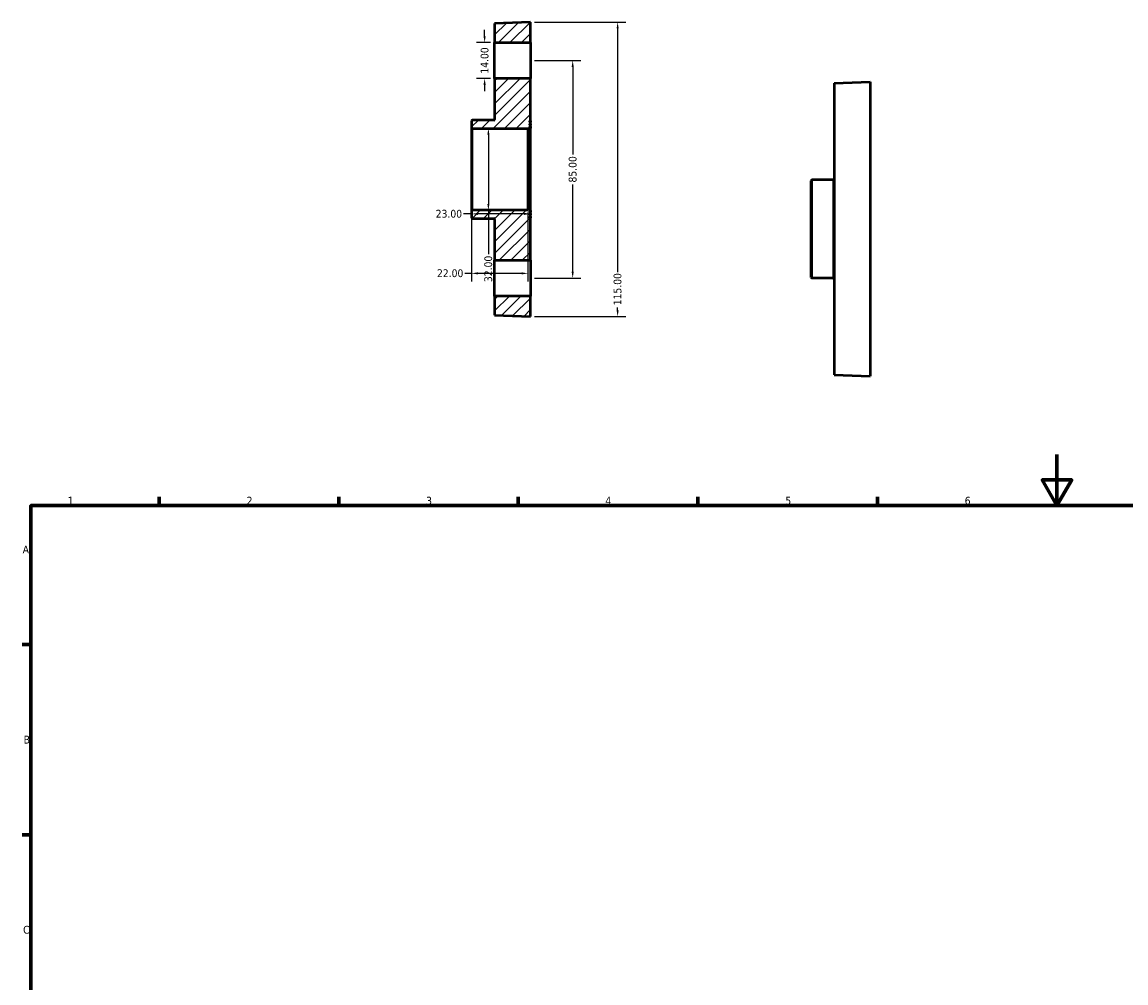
# Model space of a CAD drawing. Header units: millimetres. Extents: x -6 to 901, y -58 to 844.
# Tile 2 of 4: x 17 to 447, y 388 to 763. Entities that reach past the tile are written whole.
import ezdxf

# ---------------------------------------------------------------- set-up
doc = ezdxf.new("R2010")
doc.units = ezdxf.units.MM
for name, color, linetype, lineweight in [('Border (ANSI)', 7, 'Continuous', 70), ('Dimension (ANSI)', 7, 'Continuous', 25), ('Hatch (ANSI)', 7, 'Continuous', 18), ('Visible (ANSI)', 7, 'Continuous', 50), ('Visible Narrow (ANSI)', 7, 'Continuous', 35)]:
    doc.layers.add(name, color=color, linetype=linetype, lineweight=lineweight)
doc.styles.add('Note Text (ANSI)', font='tahoma.ttf')
doc.dimstyles.new('Default - mm (ANSI)', dxfattribs={"dimtxt": 3.048, "dimasz": 2.5, "dimexe": 3.175, "dimexo": 1.6002, "dimgap": 0.8, "dimtad": 0, "dimtoh": 1, "dimrnd": 1e-08, "dimzin": 4, "dimdsep": 46, "dimtxsty": 'Note Text (ANSI)', "dimcen": 0.09, "dimdle": 10, "dimclrd": 256, "dimclre": 256, "dimclrt": 256, "dimadec": 1, "dimazin": 1, "dimtfac": 1, "dimtofl": 0, "dimtmove": 0, "dimatfit": 3, "dimfxl": 1, "dimtolj": 1, "dimtzin": 4, "dimlwd": -1, "dimlwe": -1, "dimarcsym": 0})

# ---------------------------------------------------------------- blocks, each defined once
blk = doc.blocks.new('Borders Default Border')
at = {"layer": 'Border (ANSI)'}
for p, q in [((70.08, 574), (70.08, 577.45)), ((140.17, 574), (140.17, 577.45)), ((210.25, 574), (210.25, 577.45)), ((280.33, 574), (280.33, 577.45)), ((350.42, 574), (350.42, 577.45)), ((20, 519.75), (16.55, 519.75)), ((20, 445.5), (16.55, 445.5))]:
    blk.add_line(p, q, dxfattribs=at)
at = {"layer": 'Border (ANSI)', "flags": 128}
for points in [[(420.5, 594), (420.5, 574), (414.73, 584), (426.27, 584), (420.5, 574)], [(20, 20), (20, 574), (821, 574), (821, 20), (20, 20)]]:
    blk.add_lwpolyline(points, dxfattribs=at)
at = {"layer": 'Border (ANSI)', "char_height": 3.05, "attachment_point": 7, "style": 'Note Text (ANSI)'}
for s, insert in [('1', (34.35, 574.4)), ('2', (104.2, 574.4)), ('3', (174.26, 574.34)), ('4', (244.23, 574.4)), ('5', (314.48, 574.34)), ('6', (384.49, 574.34)), ('A', (16.78, 555.35)), ('B', (17.15, 481.1)), ('C', (16.95, 406.8))]:
    blk.add_mtext(s, dxfattribs=dict(at, insert=insert))
blk = doc.blocks.new('*D7')
at = {"layer": 'Defpoints', "color": 0, "transparency": 16777216}
for p in [(215.02, 705.28), (192.02, 688.96), (192.02, 687.9)]:
    blk.add_point(p, dxfattribs=at)
at = {"layer": 'Dimension (ANSI)', "transparency": 16777216}
for p, q in [((215.02, 703.68), (215.02, 684.72)), ((192.02, 687.9), (188.83, 687.9)), ((212.52, 687.9), (194.52, 687.9))]:
    blk.add_line(p, q, dxfattribs=at)
for points in [[(194.52, 688.31), (194.52, 687.48), (192.02, 687.9)], [(212.52, 688.31), (212.52, 687.48), (215.02, 687.9)]]:
    blk.add_solid(points, dxfattribs=at)
at = {"layer": 'Dimension (ANSI)', "transparency": 16777216, "insert": (178, 689.48), "char_height": 3.048, "attachment_point": 1, "style": 'Note Text (ANSI)'}
blk.add_mtext('\\A1;23.00', dxfattribs=at)
blk = doc.blocks.new('*D8')
at = {"layer": 'Defpoints', "color": 0, "transparency": 16777216}
for p in [(214.02, 690.08), (192.02, 688.96), (192.02, 664.67)]:
    blk.add_point(p, dxfattribs=at)
at = {"layer": 'Dimension (ANSI)', "transparency": 16777216}
for p, q in [((192.02, 687.36), (192.02, 661.49)), ((214.02, 688.48), (214.02, 661.49)), ((192.02, 664.67), (189.33, 664.67)), ((211.52, 664.67), (194.52, 664.67))]:
    blk.add_line(p, q, dxfattribs=at)
for points in [[(194.52, 665.09), (194.52, 664.25), (192.02, 664.67)], [(211.52, 665.09), (211.52, 664.25), (214.02, 664.67)]]:
    blk.add_solid(points, dxfattribs=at)
at = {"layer": 'Dimension (ANSI)', "transparency": 16777216, "insert": (178.5, 666.26), "char_height": 3.048, "attachment_point": 1, "style": 'Note Text (ANSI)'}
blk.add_mtext('\\A1;22.00', dxfattribs=at)
blk = doc.blocks.new('*D10')
at = {"layer": 'Defpoints', "color": 0, "transparency": 16777216}
for p in [(215.02, 762.78), (215.02, 647.78), (249.02, 647.78)]:
    blk.add_point(p, dxfattribs=at)
at = {"layer": 'Dimension (ANSI)', "transparency": 16777216}
for p, q in [((216.62, 762.78), (252.19, 762.78)), ((249.02, 760.28), (249.02, 665.08)), ((249.02, 650.28), (249.02, 651.4)), ((216.62, 647.78), (252.19, 647.78))]:
    blk.add_line(p, q, dxfattribs=at)
for points in [[(248.6, 760.28), (249.43, 760.28), (249.02, 762.78)], [(248.6, 650.28), (249.43, 650.28), (249.02, 647.78)]]:
    blk.add_solid(points, dxfattribs=at)
at = {"layer": 'Dimension (ANSI)', "transparency": 16777216, "insert": (247.43, 652.2), "char_height": 3.048, "attachment_point": 1, "rotation": 90, "style": 'Note Text (ANSI)'}
blk.add_mtext('\\A1;115.00', dxfattribs=at)
blk = doc.blocks.new('*D14')
at = {"layer": 'Defpoints', "color": 0, "transparency": 16777216}
for p in [(198.57, 721.28), (198.57, 689.28), (198.57, 689.28)]:
    blk.add_point(p, dxfattribs=at)
at = {"layer": 'Dimension (ANSI)', "transparency": 16777216}
for p, q in [((198.57, 718.78), (198.57, 691.78)), ((198.57, 689.28), (198.57, 672.11))]:
    blk.add_line(p, q, dxfattribs=at)
for points in [[(198.15, 718.78), (198.98, 718.78), (198.57, 721.28)], [(198.15, 691.78), (198.98, 691.78), (198.57, 689.28)]]:
    blk.add_solid(points, dxfattribs=at)
at = {"layer": 'Dimension (ANSI)', "transparency": 16777216, "insert": (196.98, 661.26), "char_height": 3.048, "attachment_point": 1, "rotation": 90, "style": 'Note Text (ANSI)'}
blk.add_mtext('\\A1;32.00', dxfattribs=at)
blk = doc.blocks.new('*D17')
at = {"layer": 'Defpoints', "color": 0, "transparency": 16777216}
for p in [(215.02, 747.78), (231.47, 747.78), (215.02, 662.78)]:
    blk.add_point(p, dxfattribs=at)
at = {"layer": 'Dimension (ANSI)', "transparency": 16777216}
for p, q in [((216.62, 747.78), (234.65, 747.78)), ((231.47, 745.28), (231.47, 711.14)), ((231.47, 665.28), (231.47, 699.43)), ((216.62, 662.78), (234.65, 662.78))]:
    blk.add_line(p, q, dxfattribs=at)
for points in [[(231.05, 745.28), (231.89, 745.28), (231.47, 747.78)], [(231.05, 665.28), (231.89, 665.28), (231.47, 662.78)]]:
    blk.add_solid(points, dxfattribs=at)
at = {"layer": 'Dimension (ANSI)', "transparency": 16777216, "insert": (231.47, 705.28), "char_height": 3.048, "attachment_point": 5, "rotation": 90, "style": 'Note Text (ANSI)'}
blk.add_mtext('\\A1;85.00', dxfattribs=at)
blk = doc.blocks.new('*D18')
at = {"layer": 'Defpoints', "color": 0, "transparency": 16777216}
for p in [(201.02, 754.78), (197.1, 740.78), (201.02, 740.78)]:
    blk.add_point(p, dxfattribs=at)
at = {"layer": 'Dimension (ANSI)', "transparency": 16777216}
for p, q in [((197.1, 757.28), (197.1, 759.78)), ((199.41, 754.78), (193.92, 754.78)), ((199.41, 740.78), (193.92, 740.78)), ((197.1, 738.28), (197.1, 735.78))]:
    blk.add_line(p, q, dxfattribs=at)
for points in [[(196.68, 757.28), (197.52, 757.28), (197.1, 754.78)], [(196.68, 738.28), (197.52, 738.28), (197.1, 740.78)]]:
    blk.add_solid(points, dxfattribs=at)
at = {"layer": 'Dimension (ANSI)', "transparency": 16777216, "insert": (197.1, 747.78), "char_height": 3.048, "attachment_point": 5, "rotation": 90, "style": 'Note Text (ANSI)'}
blk.add_mtext('\\A1;14.00', dxfattribs=at)

msp = doc.modelspace()

# ---------------------------------------------------------------- hatches: boundary and pattern name
at = {"layer": 'Hatch (ANSI)'}
h = msp.add_hatch(dxfattribs=at)
h.set_pattern_fill('ANSI31', color=256, scale=25.4, style=0)
h.set_pattern_definition([(45, (0, 0), (-2.245064, 2.245064), [])])
edge = h.paths.add_edge_path()
edge.add_ellipse((192.3351, 721.6048), major_axis=(-0.32, 0), ratio=1, start_angle=0, end_angle=90)
edge.add_line((192.3351, 721.2848), (214.0151, 721.2848))
edge.add_line((214.0151, 721.2848), (214.0151, 720.4848))
edge.add_line((214.0151, 720.4848), (214.6951, 720.4848))
edge.add_ellipse((214.6951, 720.8048), major_axis=(0, -0.32), ratio=1, start_angle=0, end_angle=90)
edge.add_line((215.0151, 720.8048), (215.0151, 721.3798))
edge.add_line((215.0151, 721.3798), (214.7851, 721.3798))
edge.add_line((214.7851, 721.3798), (214.7851, 721.9548))
edge.add_line((214.7851, 721.9548), (215.0151, 721.9548))
edge.add_line((215.0151, 721.9548), (215.0151, 722.5298))
edge.add_line((215.0151, 722.5298), (214.7851, 722.5298))
edge.add_line((214.7851, 722.5298), (214.7851, 723.1048))
edge.add_line((214.7851, 723.1048), (215.0151, 723.1048))
edge.add_line((215.0151, 723.1048), (215.0151, 723.6798))
edge.add_line((215.0151, 723.6798), (214.7851, 723.6798))
edge.add_line((214.7851, 723.6798), (214.7851, 724.2548))
edge.add_line((214.7851, 724.2548), (215.0151, 724.2548))
edge.add_line((215.0151, 724.2548), (215.0151, 740.7848))
edge.add_line((215.0151, 740.7848), (201.0151, 740.7848))
edge.add_line((201.0151, 740.7848), (201.0151, 724.8048))
edge.add_ellipse((200.6951, 724.8048), major_axis=(0.32, 0), ratio=1, start_angle=270, end_angle=360, ccw=False)
edge.add_line((200.6951, 724.4848), (192.3351, 724.4848))
edge.add_ellipse((192.3351, 724.1648), major_axis=(0, 0.32), ratio=1, start_angle=0, end_angle=90)
edge.add_line((192.0151, 724.1648), (192.0151, 721.6048))
edge = h.paths.add_edge_path()
edge.add_ellipse((192.3351, 688.9648), major_axis=(0, 0.32), ratio=1, start_angle=0, end_angle=90)
edge.add_line((192.0151, 688.9648), (192.0151, 686.4048))
edge.add_ellipse((192.3351, 686.4048), major_axis=(-0.32, 0), ratio=1, start_angle=0, end_angle=90)
edge.add_line((192.3351, 686.0848), (200.6951, 686.0848))
edge.add_ellipse((200.6951, 685.7648), major_axis=(0, 0.32), ratio=1, start_angle=270, end_angle=360, ccw=False)
edge.add_line((201.0151, 685.7648), (201.0151, 669.7848))
edge.add_line((201.0151, 669.7848), (215.0151, 669.7848))
edge.add_line((215.0151, 669.7848), (215.0151, 686.3148))
edge.add_line((215.0151, 686.3148), (214.7851, 686.3148))
edge.add_line((214.7851, 686.3148), (214.7851, 686.8898))
edge.add_line((214.7851, 686.8898), (215.0151, 686.8898))
edge.add_line((215.0151, 686.8898), (215.0151, 687.4648))
edge.add_line((215.0151, 687.4648), (214.7851, 687.4648))
edge.add_line((214.7851, 687.4648), (214.7851, 688.0398))
edge.add_line((214.7851, 688.0398), (215.0151, 688.0398))
edge.add_line((215.0151, 688.0398), (215.0151, 688.6148))
edge.add_line((215.0151, 688.6148), (214.7851, 688.6148))
edge.add_line((214.7851, 688.6148), (214.7851, 689.1898))
edge.add_line((214.7851, 689.1898), (215.0151, 689.1898))
edge.add_line((215.0151, 689.1898), (215.0151, 689.7648))
edge.add_ellipse((214.6951, 689.7648), major_axis=(0.32, 0), ratio=1, start_angle=0, end_angle=90)
edge.add_line((214.6951, 690.0848), (214.0151, 690.0848))
edge.add_line((214.0151, 690.0848), (214.0151, 689.2848))
edge.add_line((214.0151, 689.2848), (192.3351, 689.2848))
h.paths.add_polyline_path([(201.0151, 762.2098), (201.0151, 754.7848), (215.0151, 754.7848), (215.0151, 762.7848)])
h.paths.add_polyline_path([(201.0151, 655.7848), (201.0151, 648.3598), (215.0151, 647.7848), (215.0151, 655.7848)])

# ---------------------------------------------------------------- linework, layer by layer
at = {"layer": 'Visible (ANSI)'}
for p, q in [((215.0151, 762.7848), (201.0151, 762.2098)), ((215.0151, 754.7848), (215.0151, 762.7848)), ((201.0151, 762.2098), (201.0151, 754.7848)), ((201.0151, 754.7848), (215.0151, 754.7848)), ((201.0151, 740.7848), (201.0151, 754.7848)), ((215.0151, 754.7848), (215.0151, 740.7848)), ((215.0151, 740.7848), (201.0151, 740.7848)), ((201.0151, 740.7848), (201.0151, 724.8048)), ((215.0151, 724.2548), (215.0151, 740.7848)), ((333.5312, 738.9073), (347.5312, 739.4823)), ((333.5312, 738.9073), (333.5312, 625.0573)), ((347.5312, 739.4823), (347.5312, 624.4823)), ((192.0151, 724.1648), (192.0151, 721.6048)), ((200.6951, 724.4848), (192.3351, 724.4848)), ((214.7851, 723.6798), (214.7851, 724.2548)), ((214.7851, 724.2548), (215.0151, 724.2548)), ((215.0151, 724.2548), (215.0151, 723.6798)), ((192.0151, 721.6048), (192.0151, 688.9648)), ((192.3351, 721.2848), (214.0151, 721.2848)), ((214.0151, 721.2848), (214.0151, 720.4848)), ((214.0151, 720.4848), (214.6951, 720.4848)), ((214.0151, 720.4848), (214.0151, 690.0848)), ((215.0151, 723.6798), (214.7851, 723.6798)), ((214.7851, 722.5298), (214.7851, 723.1048)), ((214.7851, 723.1048), (215.0151, 723.1048)), ((215.0151, 722.5298), (214.7851, 722.5298)), ((214.7851, 721.3798), (214.7851, 721.9548)), ((214.7851, 721.9548), (215.0151, 721.9548)), ((215.0151, 721.3798), (214.7851, 721.3798)), ((215.0151, 723.1048), (215.0151, 723.6798)), ((215.0151, 723.1048), (215.0151, 722.5298)), ((215.0151, 721.9548), (215.0151, 722.5298)), ((215.0151, 721.9548), (215.0151, 721.3798)), ((215.0151, 720.8048), (215.0151, 721.3798)), ((215.0151, 689.7648), (215.0151, 720.8048)), ((324.5312, 663.1023), (324.5312, 700.8623)), ((333.2112, 701.1823), (324.8512, 701.1823)), ((214.6951, 690.0848), (214.0151, 690.0848)), ((214.0151, 690.0848), (214.0151, 689.2848)), ((215.0151, 689.1898), (215.0151, 689.7648)), ((192.0151, 688.9648), (192.0151, 686.4048)), ((214.0151, 689.2848), (192.3351, 689.2848)), ((192.3351, 686.0848), (200.6951, 686.0848)), ((201.0151, 685.7648), (201.0151, 669.7848)), ((214.7851, 688.6148), (214.7851, 689.1898)), ((214.7851, 689.1898), (215.0151, 689.1898)), ((215.0151, 688.6148), (214.7851, 688.6148)), ((214.7851, 687.4648), (214.7851, 688.0398)), ((214.7851, 688.0398), (215.0151, 688.0398)), ((215.0151, 687.4648), (214.7851, 687.4648)), ((214.7851, 686.3148), (214.7851, 686.8898)), ((214.7851, 686.8898), (215.0151, 686.8898)), ((215.0151, 686.3148), (214.7851, 686.3148)), ((215.0151, 689.1898), (215.0151, 688.6148)), ((215.0151, 688.0398), (215.0151, 688.6148)), ((215.0151, 688.0398), (215.0151, 687.4648)), ((215.0151, 686.8898), (215.0151, 687.4648)), ((215.0151, 686.8898), (215.0151, 686.3148)), ((215.0151, 669.7848), (215.0151, 686.3148)), ((201.0151, 669.7848), (215.0151, 669.7848)), ((201.0151, 655.7848), (201.0151, 669.7848)), ((215.0151, 669.7848), (215.0151, 655.7848)), ((333.2112, 662.7823), (324.8512, 662.7823)), ((201.0151, 655.7848), (201.0151, 648.3598)), ((215.0151, 655.7848), (201.0151, 655.7848)), ((215.0151, 647.7848), (215.0151, 655.7848)), ((201.0151, 648.3598), (215.0151, 647.7848)), ((333.5312, 625.0573), (347.5312, 624.4823))]:
    msp.add_line(p, q, dxfattribs=at)
for centre, start, end in [((192.3351, 724.1648), 90, 180), ((200.6951, 724.8048), 270, 0), ((192.3351, 721.6048), 180, 270), ((214.6951, 720.8048), 270, 0), ((324.8512, 700.8623), 90, 180), ((333.2112, 701.5023), 270, 0), ((214.6951, 689.7648), 0, 90), ((192.3351, 688.9648), 90, 180), ((192.3351, 686.4048), 180, 270), ((200.6951, 685.7648), 0, 90), ((324.8512, 663.1023), 180, 270), ((333.2112, 662.4623), 0, 90)]:
    msp.add_arc(centre, 0.32, start, end, dxfattribs=at)
at = {"layer": 'Visible Narrow (ANSI)'}
for p, q in [((192.3351, 689.4818), (192.3351, 721.0878)), ((214.6951, 720.2977), (214.6951, 690.272)), ((324.8512, 700.9459), (324.8512, 663.0187)), ((333.2112, 663.0187), (333.2112, 700.9459))]:
    msp.add_line(p, q, dxfattribs=at)

# ---------------------------------------------------------------- block references
msp.add_blockref('Borders Default Border', (0, 0))

# ---------------------------------------------------------------- dimensions: what is measured, and where the dimension line sits
at = {"layer": 'Dimension (ANSI)'}
for base, p1, p2, angle, override, picture, middle in [((249.0151, 647.7848), (215.0151, 762.7848), (215.0151, 647.7848), 90, {"dimtoh": 0, "dimdec": 2, "dimtp": 0, "dimtm": 0, "dimtdec": 2, "dimatfit": 1}, '*D10', (249.0151, 658.2377)), ((198.5653, 689.2848), (198.5653, 721.2848), (198.5653, 689.2848), 270, {"dimtoh": 0, "dimdec": 2, "dimse1": 1, "dimse2": 1, "dimtp": 0, "dimtm": 0, "dimtdec": 2, "dimatfit": 2}, '*D14', (198.5653, 666.2848))]:
    dim = msp.add_linear_dim(base=base, p1=p1, p2=p2, angle=angle, dimstyle='Default - mm (ANSI)', override=override, dxfattribs=at)
    dim.commit()
    dim.dimension.update_dxf_attribs({"geometry": picture, "text_midpoint": middle, "dimtype": 160})
for base, p1, p2, picture, middle in [((197.0988, 740.7848), (201.0151, 754.7848), (201.0151, 740.7848), '*D18', (197.0988, 747.7848)), ((231.4711, 747.7848), (215.0151, 662.7848), (215.0151, 747.7848), '*D17', (231.4711, 705.2848))]:
    dim = msp.add_linear_dim(base=base, p1=p1, p2=p2, angle=90, dimstyle='Default - mm (ANSI)', dxfattribs=at)
    dim.commit()
    dim.dimension.update_dxf_attribs({"geometry": picture, "text_midpoint": middle})
for base, p1, override, picture, middle in [((192.0151, 687.8972), (215.0151, 705.2848), {"dimtoh": 0, "dimdec": 2, "dimse2": 1, "dimtp": 0, "dimtm": 0, "dimtdec": 2, "dimatfit": 2}, '*D7', (183.0151, 687.8972)), ((192.0151, 664.6699), (214.0151, 690.0848), {"dimtoh": 0, "dimdec": 2, "dimtp": 0, "dimtm": 0, "dimtdec": 2, "dimatfit": 2}, '*D8', (183.5151, 664.6699))]:
    dim = msp.add_linear_dim(base=base, p1=p1, p2=(192.0151, 688.9648), dimstyle='Default - mm (ANSI)', override=override, dxfattribs=at)
    dim.commit()
    dim.dimension.update_dxf_attribs({"geometry": picture, "text_midpoint": middle, "dimtype": 160})

doc.saveas('drawing.dxf')
